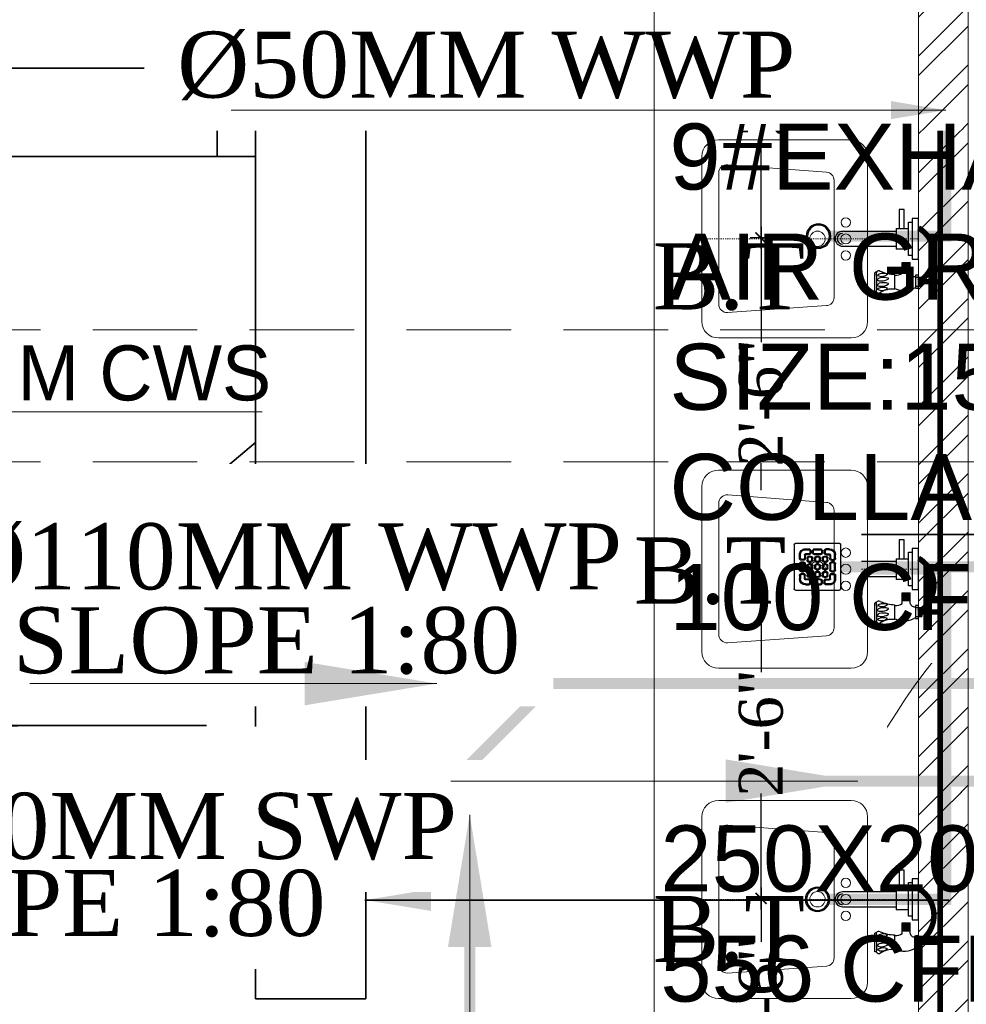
# Model space of a CAD drawing. Header units: inches. Extents: x 105152 to 158499, y 12149 to 30915.
# Tile 192 of 256: x 126820 to 126905, y 21386 to 21476. Entities that reach past the tile are written whole.
import ezdxf

# ---------------------------------------------------------------- set-up
doc = ezdxf.new("R2010")
doc.units = ezdxf.units.IN
doc.header["$MEASUREMENT"] = 0
doc.header["$PDMODE"] = 34
doc.linetypes.add('DASHED2', pattern=[0.375, 0.25, -0.125])
doc.linetypes.add('HIDDEN', pattern=[0.375, 0.25, -0.125])
for name, color, linetype in [('0-SA-DUCT', 250, 'Continuous'), ('PP--DIM', 7, 'Continuous'), ('PP-HVAC- GRILL', 1, 'Continuous'), ('PP-SPRINKLER', 1, 'Continuous')]:
    doc.layers.add(name, color=color, linetype=linetype)
for name, color, linetype, lineweight in [('AR - PLAN', 251, 'Continuous', 5), ('BEAM', 173, 'Continuous', 5), ('CENTER', 46, 'DASHED2', 9), ('COVERAGE ', 251, 'Continuous', 5), ('DIFFUSER', 3, 'Continuous', 30), ('DRAINAGE ', 7, 'Continuous', 9), ('EXHAUST AIR DUCT', 13, 'Continuous', 35), ('HVAC SERVICE', 1, 'Continuous', 35), ('HVAC TEXT PP', 104, 'Continuous', 20), ('PD_BRICK WALL_115', 134, 'Continuous', 30), ('PD_FIXTURE', 21, 'Continuous', 25), ('PD_HATCH', 45, 'Continuous', 9), ('PL. FICTURE', 4, 'Continuous', 25), ('PP- 50DIA Soil Waste Sewer pipe', 54, 'Continuous', 25), ('PP- 75DIA Soil Waste Sewer pipe', 90, 'Continuous', 9), ('PP-Domestic  Cold Water Supply', 5, 'Continuous', 25), ('PP-Soil Pipe', 1, 'Continuous', 25), ('PP-TEXT', 7, 'Continuous', 40), ('PP-WWP', 3, 'Continuous', 25), ('WATER SUPPLY ', 7, 'Continuous', 9)]:
    doc.layers.add(name, color=color, linetype=linetype, lineweight=lineweight)
doc.styles.add('Arial', font='GOTHIC.TTF')
doc.styles.add('MtX_Times_New_Roman', font='txt')
doc.styles.get("Standard").update_dxf_attribs({"font": 'arial.ttf', "height": 6})
doc.styles.add('TIMES NEW ROMAN', font='times.ttf')
doc.dimstyles.new('ISO-10', dxfattribs={"dimtxt": 6, "dimasz": 0.5, "dimexe": 1.25, "dimexo": 0.625, "dimtad": 1, "dimtoh": 1, "dimdec": 1, "dimlunit": 4, "dimtxsty": 'Standard', "dimblk": 'ARCHTICK', "dimcen": 2.5, "dimclrt": 3, "dimadec": 0, "dimazin": 0, "dimtfac": 1, "dimtdec": 1, "dimtmove": 1, "dimatfit": 3, "dimfxl": 1, "dimarcsym": 0})
doc.dimstyles.new('PP-DIM', dxfattribs={"dimtxt": 4, "dimasz": 1, "dimexe": 1, "dimexo": 1, "dimgap": 0.09, "dimtad": 0, "dimdec": 0, "dimzin": 0, "dimdsep": 46, "dimlunit": 4, "dimtxsty": 'TIMES NEW ROMAN', "dimblk": 'ARCHTICK', "dimcen": 0.09, "dimdle": 1, "dimclrd": 256, "dimclre": 256, "dimclrt": 256, "dimadec": 0, "dimazin": 0, "dimtfac": 1, "dimtdec": 4, "dimtofl": 0, "dimtmove": 1, "dimatfit": 3, "dimfxl": 1, "dimtolj": 1, "dimtzin": 0, "dimlwd": -1, "dimlwe": -1, "dimarcsym": 0})

# ---------------------------------------------------------------- blocks, each defined once
blk = doc.blocks.new('PP-CEILING PENDANT')
at = {"layer": 'COVERAGE ', "color": 8, "lineweight": 5}
blk.add_circle((0, 0), 1700, dxfattribs=at)
blk = doc.blocks.new('zw$E1C9')
at = {"layer": '0-SA-DUCT', "color": 1}
for p, q in [((0, 3.74), (6, 9.74)), ((0, 9.74), (6, 3.74)), ((0, 8.74), (6, 8.74)), ((0, 7.74), (6, 7.74)), ((0, 6.74), (6, 6.74)), ((6, 5.74), (0, 5.74)), ((6, 4.74), (0, 4.74))]:
    blk.add_line(p, q, dxfattribs=at)
at = {"layer": '0-SA-DUCT', "color": 1, "lineweight": 30}
blk.add_lwpolyline([(0, 9.74), (6, 9.74), (6, 3.74), (0, 3.74)], close=True, dxfattribs=at)
at = {"layer": 'DIFFUSER', "color": 3, "extrusion": (2.80089e-06, 4.46e-14, 1)}
for p, q in [((2.38, 12.59, 0), (2.38, 13.49, 0)), ((2.38, 13.49, 0), (3.62, 13.49, 0)), ((3.62, 12.59, 0), (3.62, 13.49, 0)), ((3, 10.1, 0), (1.51, 12.59, 0)), ((1.51, 12.59, 0), (2.38, 12.59, 0)), ((3, 10.1, 0), (4.49, 12.59, 0)), ((4.49, 12.59, 0), (3.62, 12.59, 0))]:
    blk.add_line(p, q, dxfattribs=at)
at = {"layer": 'DIFFUSER', "color": 8, "extrusion": (-4.46e-14, -2.80089e-06, 1)}
blk.add_line((1, 8.74, 0), (1, 8.74, 0), dxfattribs=at)
at = {"layer": 'DIFFUSER', "color": 3, "extrusion": (2.80089e-06, -4.46e-14, 1)}
for p, q in [((3, 3.39, 0), (1.51, 0.9, 0)), ((3, 3.39, 0), (4.49, 0.9, 0)), ((1.51, 0.9, 0), (2.38, 0.9, 0)), ((2.38, 0.9, 0), (2.38, 0, 0)), ((2.38, 0, 0), (3.62, 0, 0)), ((4.49, 0.9, 0), (3.62, 0.9, 0)), ((3.62, 0.9, 0), (3.62, 0, 0))]:
    blk.add_line(p, q, dxfattribs=at)
blk = doc.blocks.new('_ArchTick')
at = {"color": 0, "linetype": 'ByBlock', "const_width": 0.15}
blk.add_lwpolyline([(-0.5, -0.5), (0.5, 0.5)], dxfattribs=at)
blk = doc.blocks.new('*D763')
at = {"layer": 'Defpoints', "color": 0}
for p in [(327.36, 119.058), (327.36, 119.058), (327.36, 100.716)]:
    blk.add_point(p, dxfattribs=at)
at = {"layer": 'PP--DIM', "ltscale": 12}
for p, q in [((327.36, 120.058), (327.36, 115.109)), ((326.36, 119.058), (326.36, 119.058)), ((327.36, 99.716), (327.36, 104.665)), ((326.36, 100.716), (326.36, 100.716))]:
    blk.add_line(p, q, dxfattribs=at)
at = {"layer": 'PP--DIM'}
for p, rotation in [((327.36, 119.058), 90), ((327.36, 100.716), 270)]:
    blk.add_blockref('_ArchTick', p, dxfattribs=dict(at, rotation=rotation))
at = {"layer": 'PP--DIM', "insert": (327.36, 109.887), "char_height": 4, "attachment_point": 5, "rotation": 90, "style": 'TIMES NEW ROMAN'}
blk.add_mtext('\\A1;1\'-6"', dxfattribs=at)
blk = doc.blocks.new('*D764')
at = {"layer": 'Defpoints', "color": 0}
for p in [(327.36, 149.136), (328.359, 149.136), (327.36, 119.058)]:
    blk.add_point(p, dxfattribs=at)
at = {"layer": 'PP--DIM', "ltscale": 12}
for p, q in [((327.36, 150.136), (327.36, 139.602)), ((327.359, 149.136), (326.36, 149.136)), ((327.36, 118.058), (327.36, 128.592)), ((326.36, 119.058), (326.36, 119.058))]:
    blk.add_line(p, q, dxfattribs=at)
at = {"layer": 'PP--DIM'}
for p, rotation in [((327.36, 149.136), 90), ((327.36, 119.058), 270)]:
    blk.add_blockref('_ArchTick', p, dxfattribs=dict(at, rotation=rotation))
at = {"layer": 'PP--DIM', "insert": (327.36, 134.097), "char_height": 4, "attachment_point": 5, "rotation": 90, "style": 'TIMES NEW ROMAN'}
blk.add_mtext('\\A1;2\'-6"', dxfattribs=at)
blk = doc.blocks.new('*D765')
at = {"layer": 'Defpoints', "color": 0}
for p in [(327.36, 179.058), (328.933, 179.058), (328.359, 149.136)]:
    blk.add_point(p, dxfattribs=at)
at = {"layer": 'PP--DIM', "ltscale": 12}
for p, q in [((327.36, 180.058), (327.36, 169.602)), ((327.933, 179.058), (326.36, 179.058)), ((327.36, 148.136), (327.36, 158.592)), ((327.359, 149.136), (326.36, 149.136))]:
    blk.add_line(p, q, dxfattribs=at)
at = {"layer": 'PP--DIM'}
for p, rotation in [((327.36, 179.058), 90), ((327.36, 149.136), 270)]:
    blk.add_blockref('_ArchTick', p, dxfattribs=dict(at, rotation=rotation))
at = {"layer": 'PP--DIM', "insert": (327.36, 164.097), "char_height": 4, "attachment_point": 5, "rotation": 90, "style": 'TIMES NEW ROMAN'}
blk.add_mtext('\\A1;2\'-6"', dxfattribs=at)
blk = doc.blocks.new('*D766')
at = {"layer": 'Defpoints', "color": 0}
for p in [(327.36, 209.058), (327.36, 209.058), (328.933, 179.058)]:
    blk.add_point(p, dxfattribs=at)
at = {"layer": 'PP--DIM', "ltscale": 12}
for p, q in [((327.36, 210.058), (327.36, 199.563)), ((326.36, 209.058), (326.36, 209.058)), ((327.36, 178.058), (327.36, 188.554)), ((327.933, 179.058), (326.36, 179.058))]:
    blk.add_line(p, q, dxfattribs=at)
at = {"layer": 'PP--DIM'}
for p, rotation in [((327.36, 209.058), 90), ((327.36, 179.058), 270)]:
    blk.add_blockref('_ArchTick', p, dxfattribs=dict(at, rotation=rotation))
at = {"layer": 'PP--DIM', "insert": (327.36, 194.058), "char_height": 4, "attachment_point": 5, "rotation": 90, "style": 'TIMES NEW ROMAN'}
blk.add_mtext('\\A1;2\'-6"', dxfattribs=at)
blk = doc.blocks.new('PP-SINGLE TAP BASIN')
at = {"layer": 'CENTER', "linetype": 'DASHED2'}
blk.add_line((457.2, 0), (0, 0), dxfattribs=at)
at = {"layer": 'PL. FICTURE', "color": 4}
for p, q in [((0, 101), (0, 74.4)), ((5.9, 101), (0, 101)), ((5.9, 74.4), (5.9, 101)), ((48.4, 102.8), (48.4, 72.7)), ((89.4, 106.7), (89.4, 69.2)), ((-6.8, 78.4), (-6.8, 96.4)), ((5.8, 96.4), (-6.8, 96.4)), ((-6.8, 87.4), (0, 87.4)), ((-5.6, 96.4), (-5.6, 78.4)), ((-4.5, 96.4), (-4.5, 78.4)), ((-3.4, 96.4), (-3.4, 78.4)), ((-2.3, 96.4), (-2.3, 78.4)), ((-1.1, 96.4), (-1.1, 78.4)), ((0, 78.4), (-6.8, 78.4)), ((5.9, 78.4), (-6.8, 78.4)), ((0, 74.4), (5.9, 74.4)), ((17.1, 69.9), (17.1, 48.2)), ((33.2, 63.9), (17.1, 63.9)), ((33.2, 61.9), (17.1, 61.9)), ((33.2, 70), (33.2, 48.2)), ((33.2, 60), (17.1, 60)), ((33.2, 58), (17.1, 58)), ((33.2, 56), (17.1, 56)), ((33.2, 54.1), (17.1, 54.1)), ((33.2, 52.1), (17.1, 52.1)), ((33.2, 50.1), (17.1, 50.1)), ((33.2, 50.1), (17.1, 50.1)), ((33.2, 48.2), (17.1, 48.2))]:
    blk.add_line(p, q, dxfattribs=at)
at = {"layer": 'PL. FICTURE'}
for p, q in [((20.4, 21.2), (45.4, 21.2)), ((45.4, -21.2), (45.4, 21.2)), ((154.8, 15.2), (45.4, 15.2)), ((45.4, -15.2), (154.8, -15.2)), ((45.4, -21.2), (20.4, -21.2))]:
    blk.add_line(p, q, dxfattribs=at)
at = {"layer": 'PL. FICTURE', "linetype": 'Continuous'}
blk.add_lwpolyline([(0, 41.7), (0, -41.7), (13.1, -41.7), (13.1, 41.7)], close=True, dxfattribs=at)
at = {"layer": 'PL. FICTURE'}
for points in [[(13.1, 34.2), (20.4, 34.2), (20.4, -34.2), (13.1, -34.2)], [(39.4, -21.2), (29.4, -21.2), (29.4, -59.4), (39.4, -59.4)]]:
    blk.add_lwpolyline(points, close=True, dxfattribs=at)
at = {"layer": 'PL. FICTURE', "color": 4}
for centre, radius, start, end in [((29.4, 60.7), 45, 64.9956, 121.5797), ((53.5, 146.8), 44.3, 263.3195, 304.5359), ((74.6, 88.1), 17.1, 57.6622, 132.7666), ((71.4, 124.1), 24.9, 250.2963, 290.4807), ((80.6, 104.9), 5.77, 31.4335, 109.9133), ((78.9, 107.8), 7.06, 279.3347, 312.6985), ((439.5, 88.1), 354.5, 176.8113, 183.3087), ((91.4, 120.6), 14, 245.192, 261.5484), ((62.1, 91.8), 0.911, 112.3068, 247.6932), ((62.1, 81.1), 0.911, 112.3068, 247.6932), ((76.3, 68.5), 28.2, 90.6273, 120.998), ((71.2, 123.1), 33.5, 253.6094, 285.3435), ((76.3, 57.8), 28.2, 90.6273, 120.998), ((75.8, 75.8), 20.9, 66.6687, 89.4909), ((75.8, 65.1), 20.9, 66.6687, 89.4909), ((77.3, 97.5), 7.26, 292.6508, 339.7025), ((77.3, 86.8), 7.26, 292.6508, 339.7025), ((8.4, 67.9), 8.91, 13.5129, 106.5185), ((46.7, 49.8), 24.3, 86.0586, 123.9894), ((43.9, -19.2), 92, 68.3225, 87.2128), ((71.2, 112.4), 33.5, 253.6094, 285.3435), ((74.5, 59.5), 17.1, 57.6622, 132.7666), ((71.3, 95.5), 24.9, 250.2963, 290.4807), ((81.1, 70.7), 5.39, 233.9467, 326.4616), ((78.8, 79.2), 7.06, 279.3347, 312.6985), ((83.8, 77.9), 10.3, 279.9211, 302.8376)]:
    blk.add_arc(centre, radius, start, end, dxfattribs=at)
at = {"layer": 'PL. FICTURE'}
for radius in [15.2, 15.2, 11]:
    blk.add_arc((154.8, 0), radius, 270, 90, dxfattribs=at)
blk = doc.blocks.new('BT-PP')
for radius in [37.5, 33.8]:
    blk.add_circle((0, 0), radius)
blk = doc.blocks.new('PP-GRATING')
at = {"linetype": 'Continuous'}
for p, q in [((-53.1, -49.4), (-53.1, 49.4)), ((-49.7, 52.9), (49.7, 52.9)), ((52.6, 50), (52.6, -48.9)), ((-38.9, 27.3), (-41, 27.3)), ((-41, 27.3), (-41, 19.3)), ((-38.9, 27.3), (-38.9, 19.3)), ((-29.8, 19.3), (-29.8, 27.3)), ((-27.8, 27.3), (-29.8, 27.3)), ((-27.8, 19.3), (-27.8, 27.3)), ((-27.6, 40.7), (-27.6, 38.6)), ((-19.6, 40.7), (-27.6, 40.7)), ((-19.6, 38.6), (-27.6, 38.6)), ((-27.6, 29.6), (-27.6, 27.5)), ((-27.6, 29.6), (-19.6, 29.6)), ((-27.6, 27.5), (-19.6, 27.5)), ((-19.6, 38.6), (-19.6, 40.7)), ((-19.6, 27.5), (-19.6, 29.6)), ((-19.6, 23.6), (-15.1, 23.6)), ((-19.6, 21.6), (-19.6, 23.6)), ((-17.3, 31.8), (-17.3, 36.4)), ((-15.3, 36.4), (-17.3, 36.4)), ((-17.3, 31.8), (-15.3, 31.8)), ((-15.3, 31.8), (-15.3, 36.4)), ((-15.1, 23.6), (-15.1, 21.6)), ((-11.4, 36.4), (-11.4, 31.8)), ((-9.4, 36.4), (-11.4, 36.4)), ((-11.4, 31.8), (-9.4, 31.8)), ((-9.4, 36.4), (-9.4, 31.8)), ((-7.1, 38.6), (-7.1, 40.7)), ((-7.1, 40.7), (6.5, 40.7)), ((-7.1, 38.6), (6.5, 38.6)), ((-7.1, 29.6), (6.5, 29.6)), ((-7.1, 29.6), (-7.1, 27.5)), ((-7.1, 27.5), (6.5, 27.5)), ((-2.6, 23.6), (2, 23.6)), ((-2.6, 21.6), (-2.6, 23.6)), ((2, 23.6), (2, 21.6)), ((6.5, 40.7), (6.5, 38.6)), ((6.5, 29.6), (6.5, 27.5)), ((8.8, 31.8), (8.8, 36.4)), ((10.9, 36.4), (8.8, 36.4)), ((8.8, 31.8), (10.9, 31.8)), ((10.9, 31.8), (10.9, 36.4)), ((14.5, 23.6), (19, 23.6)), ((14.5, 21.6), (14.5, 23.6)), ((14.7, 31.8), (14.7, 36.4)), ((14.7, 36.4), (16.8, 36.4)), ((16.8, 31.8), (14.7, 31.8)), ((16.8, 31.8), (16.8, 36.4)), ((19, 40.7), (27, 40.7)), ((19, 38.6), (19, 40.7)), ((19, 38.6), (27, 38.6)), ((27, 29.6), (19, 29.6)), ((19, 27.5), (19, 29.6)), ((27, 27.5), (19, 27.5)), ((19, 23.6), (19, 21.6)), ((27, 40.7), (27, 38.6)), ((27, 29.6), (27, 27.5)), ((27.2, 19.3), (27.2, 27.3)), ((27.2, 27.3), (29.3, 27.3)), ((29.3, 19.3), (29.3, 27.3)), ((38.4, 27.3), (38.4, 19.3)), ((38.4, 27.3), (40.4, 27.3)), ((40.4, 27.3), (40.4, 19.3)), ((-38.9, 19.3), (-41, 19.3)), ((-41, 6.8), (-41, -6.8)), ((-38.9, 6.8), (-41, 6.8)), ((-38.9, 6.8), (-38.9, -6.8)), ((-36.7, 17), (-32.1, 17)), ((-36.7, 17), (-36.7, 15)), ((-36.7, 15), (-32.1, 15)), ((-32.1, 11.1), (-36.7, 11.1)), ((-36.7, 11.1), (-36.7, 9.1)), ((-32.1, 9.1), (-36.7, 9.1)), ((-32.1, 9.1), (-32.1, 11.1)), ((-29.8, 19.3), (-27.8, 19.3)), ((-29.8, -6.8), (-29.8, 6.8)), ((-29.8, 6.8), (-27.8, 6.8)), ((-27.8, -6.8), (-27.8, 6.8)), ((-23.9, 14.8), (-23.9, 19.3)), ((-21.9, 19.3), (-23.9, 19.3)), ((-21.9, 14.8), (-23.9, 14.8)), ((-23.9, -2.3), (-23.9, 2.3)), ((-21.9, 2.3), (-23.9, 2.3)), ((-21.9, 14.8), (-21.9, 19.3)), ((-21.9, -2.3), (-21.9, 2.3)), ((-19.6, 21.6), (-15.1, 21.6)), ((-15.1, 12.5), (-19.6, 12.5)), ((-19.6, 12.5), (-19.6, 10.5)), ((-15.1, 10.5), (-19.6, 10.5)), ((-19.6, 6.6), (-15.1, 6.6)), ((-19.6, 4.5), (-19.6, 6.6)), ((-19.6, 4.5), (-15.1, 4.5)), ((-15.1, 12.5), (-15.1, 10.5)), ((-15.1, 6.6), (-15.1, 4.5)), ((-12.8, 19.3), (-12.8, 14.8)), ((-10.7, 19.3), (-12.8, 19.3)), ((-12.8, 14.8), (-10.7, 14.8)), ((-12.8, 2.3), (-12.8, -2.3)), ((-10.7, 2.3), (-12.8, 2.3)), ((-10.7, 19.3), (-10.7, 14.8)), ((-10.7, 2.3), (-10.7, -2.3)), ((-6.9, 14.8), (-6.9, 19.3)), ((-4.8, 19.3), (-6.9, 19.3)), ((-4.8, 14.8), (-6.9, 14.8)), ((-6.9, -2.3), (-6.9, 2.3)), ((-4.8, 2.3), (-6.9, 2.3)), ((-4.8, 14.8), (-4.8, 19.3)), ((-4.8, -2.3), (-4.8, 2.3)), ((-2.6, 21.6), (2, 21.6)), ((2, 12.5), (-2.6, 12.5)), ((-2.6, 12.5), (-2.6, 10.5)), ((2, 10.5), (-2.6, 10.5)), ((-2.6, 6.6), (2, 6.6)), ((-2.6, 4.5), (-2.6, 6.6)), ((-2.6, 4.5), (2, 4.5)), ((2, 12.5), (2, 10.5)), ((2, 6.6), (2, 4.5)), ((4.3, 19.3), (4.3, 14.8)), ((6.3, 19.3), (4.3, 19.3)), ((4.3, 14.8), (6.3, 14.8)), ((4.3, 2.3), (4.3, -2.3)), ((6.3, 2.3), (4.3, 2.3)), ((6.3, 19.3), (6.3, 14.8)), ((6.3, 2.3), (6.3, -2.3)), ((10.2, 14.8), (10.2, 19.3)), ((12.2, 19.3), (10.2, 19.3)), ((12.2, 14.8), (10.2, 14.8)), ((10.2, -2.3), (10.2, 2.3)), ((12.2, 2.3), (10.2, 2.3)), ((12.2, 14.8), (12.2, 19.3)), ((12.2, -2.3), (12.2, 2.3)), ((14.5, 21.6), (19, 21.6)), ((19, 12.5), (14.5, 12.5)), ((14.5, 12.5), (14.5, 10.5)), ((19, 10.5), (14.5, 10.5)), ((14.5, 6.6), (19, 6.6)), ((14.5, 4.5), (14.5, 6.6)), ((14.5, 4.5), (19, 4.5)), ((19, 12.5), (19, 10.5)), ((19, 6.6), (19, 4.5)), ((21.3, 19.3), (21.3, 14.8)), ((23.4, 19.3), (21.3, 19.3)), ((21.3, 14.8), (23.4, 14.8)), ((21.3, 2.3), (21.3, -2.3)), ((23.4, 2.3), (21.3, 2.3)), ((23.4, 19.3), (23.4, 14.8)), ((23.4, 2.3), (23.4, -2.3)), ((29.3, 19.3), (27.2, 19.3)), ((27.2, -6.8), (27.2, 6.8)), ((29.3, 6.8), (27.2, 6.8)), ((29.3, -6.8), (29.3, 6.8)), ((36.1, 17), (31.5, 17)), ((36.1, 15), (31.5, 15)), ((31.5, 11.1), (36.1, 11.1)), ((31.5, 9.1), (31.5, 11.1)), ((31.5, 9.1), (36.1, 9.1)), ((36.1, 17), (36.1, 15)), ((36.1, 11.1), (36.1, 9.1)), ((38.4, 19.3), (40.4, 19.3)), ((38.4, 6.8), (38.4, -6.8)), ((38.4, 6.8), (40.4, 6.8)), ((40.4, 6.8), (40.4, -6.8)), ((-41, -6.8), (-38.9, -6.8)), ((-41, -27.3), (-41, -19.3)), ((-38.9, -19.3), (-41, -19.3)), ((-38.9, -27.3), (-38.9, -19.3)), ((-36.7, -9.1), (-32.1, -9.1)), ((-36.7, -9.1), (-36.7, -11.1)), ((-36.7, -11.1), (-32.1, -11.1)), ((-36.7, -17), (-36.7, -15)), ((-36.7, -15), (-32.1, -15)), ((-36.7, -17), (-32.1, -17)), ((-32.1, -9.1), (-32.1, -11.1)), ((-29.8, -6.8), (-27.8, -6.8)), ((-29.8, -19.3), (-27.8, -19.3)), ((-29.8, -19.3), (-29.8, -27.3)), ((-27.8, -19.3), (-27.8, -27.3)), ((-21.9, -2.3), (-23.9, -2.3)), ((-23.9, -19.3), (-23.9, -14.8)), ((-21.9, -14.8), (-23.9, -14.8)), ((-21.9, -19.3), (-23.9, -19.3)), ((-21.9, -19.3), (-21.9, -14.8)), ((-15.1, -4.5), (-19.6, -4.5)), ((-19.6, -4.5), (-19.6, -6.6)), ((-15.1, -6.6), (-19.6, -6.6)), ((-19.6, -10.5), (-15.1, -10.5)), ((-19.6, -12.5), (-19.6, -10.5)), ((-19.6, -12.5), (-15.1, -12.5)), ((-15.1, -21.6), (-19.6, -21.6)), ((-19.6, -21.6), (-19.6, -23.6)), ((-15.1, -4.5), (-15.1, -6.6)), ((-15.1, -10.5), (-15.1, -12.5)), ((-15.1, -21.6), (-15.1, -23.6)), ((-12.8, -2.3), (-10.7, -2.3)), ((-12.8, -14.8), (-12.8, -19.3)), ((-10.7, -14.8), (-12.8, -14.8)), ((-12.8, -19.3), (-10.7, -19.3)), ((-10.7, -14.8), (-10.7, -19.3)), ((-4.8, -2.3), (-6.9, -2.3)), ((-6.9, -19.3), (-6.9, -14.8)), ((-4.8, -14.8), (-6.9, -14.8)), ((-4.8, -19.3), (-6.9, -19.3)), ((-4.8, -19.3), (-4.8, -14.8)), ((2, -4.5), (-2.6, -4.5)), ((-2.6, -4.5), (-2.6, -6.6)), ((2, -6.6), (-2.6, -6.6)), ((-2.6, -10.5), (2, -10.5)), ((-2.6, -12.5), (-2.6, -10.5)), ((-2.6, -12.5), (2, -12.5)), ((2, -21.6), (-2.6, -21.6)), ((-2.6, -21.6), (-2.6, -23.6)), ((2, -4.5), (2, -6.6)), ((2, -10.5), (2, -12.5)), ((2, -21.6), (2, -23.6)), ((4.3, -2.3), (6.3, -2.3)), ((4.3, -14.8), (4.3, -19.3)), ((6.3, -14.8), (4.3, -14.8)), ((4.3, -19.3), (6.3, -19.3)), ((6.3, -14.8), (6.3, -19.3)), ((12.2, -2.3), (10.2, -2.3)), ((10.2, -19.3), (10.2, -14.8)), ((12.2, -14.8), (10.2, -14.8)), ((12.2, -19.3), (10.2, -19.3)), ((12.2, -19.3), (12.2, -14.8)), ((19, -4.5), (14.5, -4.5)), ((14.5, -4.5), (14.5, -6.6)), ((19, -6.6), (14.5, -6.6)), ((14.5, -10.5), (19, -10.5)), ((14.5, -12.5), (14.5, -10.5)), ((14.5, -12.5), (19, -12.5)), ((19, -21.6), (14.5, -21.6)), ((14.5, -21.6), (14.5, -23.6)), ((19, -4.5), (19, -6.6)), ((19, -10.5), (19, -12.5)), ((19, -21.6), (19, -23.6)), ((21.3, -2.3), (23.4, -2.3)), ((21.3, -14.8), (21.3, -19.3)), ((23.4, -14.8), (21.3, -14.8)), ((21.3, -19.3), (23.4, -19.3)), ((23.4, -14.8), (23.4, -19.3)), ((29.3, -6.8), (27.2, -6.8)), ((27.2, -19.3), (27.2, -27.3)), ((29.3, -19.3), (27.2, -19.3)), ((29.3, -19.3), (29.3, -27.3)), ((36.1, -9.1), (31.5, -9.1)), ((31.5, -9.1), (31.5, -11.1)), ((36.1, -11.1), (31.5, -11.1)), ((36.1, -15), (31.5, -15)), ((36.1, -17), (31.5, -17)), ((36.1, -9.1), (36.1, -11.1)), ((36.1, -17), (36.1, -15)), ((40.4, -6.8), (38.4, -6.8)), ((38.4, -19.3), (40.4, -19.3)), ((38.4, -27.3), (38.4, -19.3)), ((40.4, -27.3), (40.4, -19.3)), ((-38.9, -27.3), (-41, -27.3)), ((-27.8, -27.3), (-29.8, -27.3)), ((-27.6, -27.5), (-19.6, -27.5)), ((-27.6, -29.6), (-27.6, -27.5)), ((-27.6, -29.6), (-19.6, -29.6)), ((-27.6, -40.7), (-27.6, -38.6)), ((-19.6, -38.6), (-27.6, -38.6)), ((-19.6, -40.7), (-27.6, -40.7)), ((-15.1, -23.6), (-19.6, -23.6)), ((-19.6, -27.5), (-19.6, -29.6)), ((-19.6, -38.6), (-19.6, -40.7)), ((-17.3, -31.8), (-17.3, -36.4)), ((-17.3, -31.8), (-15.3, -31.8)), ((-15.3, -36.4), (-17.3, -36.4)), ((-15.3, -31.8), (-15.3, -36.4)), ((-11.4, -36.4), (-11.4, -31.8)), ((-11.4, -31.8), (-9.4, -31.8)), ((-9.4, -36.4), (-11.4, -36.4)), ((-9.4, -36.4), (-9.4, -31.8)), ((-7.1, -27.5), (6.5, -27.5)), ((-7.1, -29.6), (-7.1, -27.5)), ((-7.1, -29.6), (6.5, -29.6)), ((6.5, -38.6), (-7.1, -38.6)), ((-7.1, -38.6), (-7.1, -40.7)), ((6.5, -40.7), (-7.1, -40.7)), ((2, -23.6), (-2.6, -23.6)), ((6.5, -29.6), (6.5, -27.5)), ((6.5, -38.7), (6.5, -40.7)), ((8.8, -31.8), (8.8, -36.4)), ((8.8, -31.8), (10.9, -31.8)), ((8.8, -36.4), (10.9, -36.4)), ((10.9, -31.8), (10.9, -36.4)), ((19, -23.6), (14.5, -23.6)), ((14.7, -31.8), (14.7, -36.4)), ((16.8, -31.8), (14.7, -31.8)), ((14.7, -36.4), (16.8, -36.4)), ((16.8, -31.8), (16.8, -36.4)), ((27, -27.5), (19, -27.5)), ((19, -27.5), (19, -29.6)), ((27, -29.6), (19, -29.6)), ((19, -38.6), (19, -40.7)), ((19, -38.6), (27, -38.6)), ((19, -40.7), (27, -40.7)), ((27, -29.6), (27, -27.5)), ((27, -40.7), (27, -38.6)), ((27.2, -27.3), (29.3, -27.3)), ((38.4, -27.3), (40.4, -27.3)), ((49.2, -52.3), (-50.3, -52.3))]:
    blk.add_line(p, q, dxfattribs=at)
for centre, radius, start, end in [((-49.7, 49.4), 3.41, 90, 180), ((49.7, 50), 2.84, 360, 90), ((-27.6, 27.3), 13.4, 90, 180), ((-27.6, 27.3), 11.4, 90, 180), ((-27.6, 27.3), 2.27, 90, 180), ((-27.6, 27.3), 0.227, 90, 180), ((-19.6, 19.3), 4.32, 90, 180), ((-19.6, 36.4), 4.32, 360, 90), ((-19.6, 36.4), 2.27, 360, 90), ((-19.6, 31.8), 4.32, 270, 360), ((-19.6, 31.8), 2.27, 270, 360), ((-15.1, 19.3), 4.32, 360, 90), ((-7.1, 36.4), 4.32, 90, 180), ((-7.1, 31.8), 4.32, 180, 270), ((-7.1, 36.4), 2.27, 90, 180), ((-7.1, 31.8), 2.27, 180, 270), ((-2.6, 19.3), 4.32, 90, 180), ((2, 19.3), 4.32, 360, 90), ((6.5, 36.4), 4.32, 360, 90), ((6.5, 36.4), 2.27, 360, 90), ((6.5, 31.8), 4.32, 270, 360), ((6.5, 31.8), 2.27, 270, 360), ((14.5, 19.3), 4.32, 90, 180), ((19, 36.4), 4.32, 90, 180), ((19, 31.8), 4.32, 180, 270), ((19, 36.4), 2.27, 90, 180), ((19, 31.8), 2.27, 180, 270), ((19, 19.3), 4.32, 360, 90), ((27, 27.3), 13.4, 0, 90), ((27, 27.3), 11.4, 0, 90), ((27, 27.3), 2.27, 0, 90), ((27, 27.3), 0.227, 0, 90), ((-36.7, 19.3), 4.32, 180, 270), ((-36.7, 6.8), 4.32, 90, 180), ((-36.7, 19.3), 2.27, 180, 270), ((-36.7, 6.8), 2.27, 90, 180), ((-32.1, 19.3), 4.32, 270, 360), ((-32.1, 19.3), 2.27, 270, 360), ((-32.1, 6.8), 4.32, 360, 90), ((-32.1, 6.8), 2.27, 360, 90), ((-19.6, 14.8), 4.32, 180, 270), ((-19.6, 2.3), 4.32, 90, 180), ((-19.6, 19.3), 2.27, 90, 180), ((-19.6, 19.3), 2.27, 90, 180), ((-19.6, 14.8), 2.27, 180, 270), ((-19.6, 2.3), 2.27, 90, 180), ((-19.6, 2.3), 2.27, 90, 180), ((-15.1, 19.3), 2.27, 360, 90), ((-15.1, 14.8), 2.27, 270, 360), ((-15.1, 14.8), 4.32, 270, 0), ((-15.1, 2.3), 4.32, 360, 90), ((-15.1, 2.3), 2.27, 360, 90), ((-2.6, 14.8), 4.32, 180, 270), ((-2.6, 2.3), 4.32, 90, 180), ((-2.6, 19.3), 2.27, 90, 180), ((-2.6, 19.3), 2.27, 90, 180), ((-2.6, 14.8), 2.27, 180, 270), ((-2.6, 2.3), 2.27, 90, 180), ((-2.6, 2.3), 2.27, 90, 180), ((2, 19.3), 2.27, 360, 90), ((2, 14.8), 2.27, 270, 0), ((2, 14.8), 4.32, 270, 0), ((2, 2.3), 4.32, 360, 90), ((2, 2.3), 2.27, 360, 90), ((14.5, 14.8), 4.32, 180, 270), ((14.5, 2.3), 4.32, 90, 180), ((14.5, 19.3), 2.27, 90, 180), ((14.5, 14.8), 2.27, 180, 270), ((14.5, 2.3), 2.27, 90, 180), ((14.5, 2.3), 2.27, 90, 180), ((19, 19.3), 2.27, 360, 90), ((19, 14.8), 2.27, 270, 0), ((19, 14.8), 4.32, 270, 0), ((19, 2.3), 4.32, 360, 90), ((19, 2.3), 2.27, 360, 90), ((31.5, 19.3), 4.32, 180, 270), ((31.5, 6.8), 4.32, 90, 180), ((31.5, 19.3), 2.27, 180, 270), ((31.5, 6.8), 2.27, 90, 180), ((36.1, 19.3), 2.27, 270, 0), ((36.1, 19.3), 4.32, 270, 0), ((36.1, 6.8), 4.32, 360, 90), ((36.1, 6.8), 2.27, 360, 90), ((-36.7, -6.8), 4.32, 180, 270), ((-36.7, -19.3), 4.32, 90, 180), ((-36.7, -6.8), 2.27, 180, 270), ((-36.7, -19.3), 2.27, 90, 180), ((-32.1, -6.8), 4.32, 270, 360), ((-32.1, -6.8), 2.27, 270, 360), ((-32.1, -19.3), 4.32, 360, 90), ((-32.1, -19.3), 2.27, 360, 90), ((-19.6, -2.3), 4.32, 180, 270), ((-19.6, -14.8), 4.32, 90, 180), ((-19.6, -19.3), 4.32, 180, 270), ((-19.6, -2.3), 2.27, 180, 270), ((-19.6, -14.8), 2.27, 90, 180), ((-19.6, -14.8), 2.27, 90, 180), ((-19.6, -19.3), 2.27, 180, 270), ((-15.1, -2.3), 2.27, 270, 360), ((-15.1, -2.3), 4.32, 270, 0), ((-15.1, -14.8), 4.32, 360, 90), ((-15.1, -14.8), 2.27, 360, 90), ((-15.1, -19.3), 2.27, 270, 360), ((-15.1, -19.3), 4.32, 270, 0), ((-2.6, -2.3), 4.32, 180, 270), ((-2.6, -14.8), 4.32, 90, 180), ((-2.6, -19.3), 4.32, 180, 270), ((-2.6, -2.3), 2.27, 180, 270), ((-2.6, -14.8), 2.27, 90, 180), ((-2.6, -14.8), 2.27, 90, 180), ((-2.6, -19.3), 2.27, 180, 270), ((2, -2.3), 2.27, 270, 0), ((2, -2.3), 4.32, 270, 0), ((2, -14.8), 4.32, 360, 90), ((2, -14.8), 2.27, 360, 90), ((2, -19.3), 2.27, 270, 0), ((2, -19.3), 4.32, 270, 0), ((14.5, -2.3), 4.32, 180, 270), ((14.5, -14.8), 4.32, 90, 180), ((14.5, -19.3), 4.32, 180, 270), ((14.5, -2.3), 2.27, 180, 270), ((14.5, -14.8), 2.27, 90, 180), ((14.5, -14.8), 2.27, 90, 180), ((14.5, -19.3), 2.27, 180, 270), ((19, -2.3), 2.27, 270, 0), ((19, -2.3), 4.32, 270, 0), ((19, -14.8), 4.32, 360, 90), ((19, -14.8), 2.27, 360, 90), ((19, -19.3), 2.27, 270, 0), ((19, -19.3), 4.32, 270, 0), ((31.5, -6.8), 4.32, 180, 270), ((31.5, -19.3), 4.32, 90, 180), ((31.5, -6.8), 2.27, 180, 270), ((31.5, -19.3), 2.27, 90, 180), ((36.1, -6.8), 2.27, 270, 0), ((36.1, -6.8), 4.32, 270, 0), ((36.1, -19.3), 4.32, 360, 90), ((36.1, -19.3), 2.27, 360, 90), ((-27.6, -27.3), 13.4, 180, 270), ((-27.6, -27.3), 11.4, 180, 270), ((-27.6, -27.3), 2.27, 180, 270), ((-27.6, -27.3), 0.227, 180, 270), ((-19.6, -31.8), 4.32, 360, 90), ((-19.6, -31.8), 2.27, 360, 90), ((-19.6, -36.4), 4.32, 270, 0), ((-19.6, -36.4), 2.27, 270, 0), ((-7.1, -31.8), 4.32, 90, 180), ((-7.1, -36.4), 4.32, 180, 270), ((-7.1, -31.8), 2.27, 90, 180), ((-7.1, -36.4), 2.27, 180, 270), ((6.5, -31.8), 4.32, 360, 90), ((6.5, -31.8), 2.27, 360, 90), ((6.6, -36.4), 2.27, 269.679, 359.679), ((6.6, -36.4), 4.32, 269.679, 359.679), ((19, -31.8), 4.32, 90, 180), ((19, -36.4), 4.32, 180, 270), ((19, -31.8), 2.27, 90, 180), ((19, -36.4), 2.27, 180, 270), ((27, -27.3), 2.27, 270, 360), ((27, -27.3), 0.227, 270, 360), ((27, -27.3), 13.4, 270, 360), ((27, -27.3), 11.4, 270, 360), ((-50.7, -49.8), 2.49, 171.2591, 278.7567), ((49.2, -48.9), 3.41, 270, 360)]:
    blk.add_arc(centre, radius, start, end, dxfattribs=at)
blk = doc.blocks.new('LV')
at = {"color": 251, "lineweight": 5}
for p, q in [((-254, 510.1), (254, 510.1)), ((-304.8, 50.8), (-304.8, 459.3)), ((-201, 458), (203.1, 458)), ((304.8, 459.3), (304.8, 50.8)), ((-205.3, 127), (-226.3, 430.8)), ((228.4, 430.6), (205.5, 126.8)), ((180.2, 103.5), (-180, 103.5)), ((254, 0), (-254, 0))]:
    blk.add_line(p, q, dxfattribs=at)
for centre, radius in [((0.4, 154.3), 23.6), ((-50.8, 67.2), 14.4), ((0, 67.2), 15.3), ((50.8, 67.2), 14.4)]:
    blk.add_circle(centre, radius, dxfattribs=at)
for centre, radius, start, end in [((-254, 459.3), 50.8, 90, 180), ((254, 459.3), 50.8, 0, 90), ((-201, 432.6), 25.4, 90, 184.2016), ((203.1, 432.6), 25.4, 355.4179, 90), ((-180, 128.9), 25.4, 184.2016, 270), ((180.2, 128.9), 25.4, 270, 355.4179), ((-254, 50.8), 50.8, 180, 270), ((254, 50.8), 50.8, 270, 0)]:
    blk.add_arc(centre, radius, start, end, dxfattribs=at)
blk = doc.blocks.new('FIRST FLOOR PLAN 0')
at = {"layer": 'PD_HATCH', "lineweight": 5}
h = blk.add_hatch(dxfattribs=at)
h.set_pattern_fill('ANSI32', color=251, scale=10)
h.set_pattern_definition([(45, (-550.7706, -242.3818), (-2.65165, 2.65165), []), (45, (-549.0028, -242.3818), (-2.65165, 2.65165), [])])
h.paths.add_polyline_path([(-540, -240.3), (-583.25, -240.3), (-583.25, -244.8), (-540, -244.8)])
h.paths.add_polyline_path([(-625.25, -240.3), (-668.5, -240.3), (-668.5, -244.8), (-625.25, -244.8)], flags=17)
h.paths.add_polyline_path([(-540, -323.5), (-540, -328), (-378, -328), (-378, -323.5), (-531, -323.5), (-531, -234), (-471, -234), (-471, -258), (-466.5, -258), (-466.5, -234), (-387, -234), (-387, -262), (-382.5, -262), (-382.5, -103), (-378, -103), (-378, -98.5), (-387, -98.5), (-387, -225), (-531, -225), (-531, -9), (-540, -9)])
h.paths.add_polyline_path([(-595.5, -332.937), (-591, -332.937), (-591, -328), (-582, -328), (-582, -323.5), (-668.5, -323.5), (-668.5, -168), (-745.5, -168), (-745.5, -172.5), (-673, -172.5), (-673, -323.5), (-729, -323.5), (-729, -328), (-595.5, -328)])
at = {"layer": 'PD_BRICK WALL_115', "color": 251, "lineweight": 5}
blk.add_lwpolyline([(-378, -323.5), (-531, -323.5), (-531, -234), (-471, -234), (-471, -258), (-466.5, -258), (-466.5, -234), (-387, -234), (-387, -262), (-382.5, -262), (-382.5, -103), (-378, -103), (-378, -98.5), (-387, -98.5), (-387, -225), (-531, -225), (-531, -9), (-540, -9), (-540, -323.5), (-540, -323.5)], dxfattribs=at)
at = {"layer": 'PD_FIXTURE', "color": 251, "lineweight": 5, "ltscale": 12}
blk.add_line((-411, -225), (-411, -98.5), dxfattribs=at)
at = {"layer": 'PD_FIXTURE', "color": 251, "ltscale": 12, "xscale": 0.0295236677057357, "yscale": 0.0295236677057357, "zscale": 0.0295236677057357, "rotation": 90}
for p in [(-391.619, -146.75), (-391.619, -176.75), (-391.619, -206.75)]:
    blk.add_blockref('LV', p, dxfattribs=at)
blk = doc.blocks.new('columns2')
at = {"layer": 'PD_HATCH', "color": 173, "linetype": 'HIDDEN', "lineweight": 5, "ltscale": 38}
for p, q in [((568.5, -95), (738, -95)), ((568.5, -107), (738, -107))]:
    blk.add_line(p, q, dxfattribs=at)
blk = doc.blocks.new('HVAC SERVICE')
at = {"layer": 'EXHAUST AIR DUCT'}
for p, q in [((665.317, -131.255, 0), (668.795, -128.32, 0)), ((599.741, -131.255, 0), (665.317, -131.255, 0)), ((665.317, -139.255, 0), (665.317, -131.255, 0)), ((599.741, -139.255, 0), (668.795, -139.255, 0)), ((665.317, -168.174, 0), (668.795, -165.239, 0)), ((599.741, -168.174, 0), (665.317, -168.174, 0)), ((665.317, -176.174, 0), (665.317, -168.174, 0)), ((599.741, -176.174, 0), (668.795, -176.174, 0)), ((664.324, -190.946, 0), (668.795, -186.738, 0)), ((664.324, -196.946, 0), (664.324, -190.946, 0)), ((668.795, -190.946, 0), (668.795, -196.946, 0)), ((665.317, -203.939, 0), (668.795, -201.004, 0)), ((599.741, -203.939, 0), (665.317, -203.939, 0)), ((665.317, -211.939, 0), (665.317, -203.939, 0)), ((668.795, -203.939, 0), (668.795, -211.939, 0)), ((599.741, -211.939, 0), (668.795, -211.939, 0)), ((668.795, -215.77, 0), (678.795, -215.77, 0))]:
    blk.add_line(p, q, dxfattribs=at)
at = {"layer": 'PP-HVAC- GRILL', "lineweight": 30, "ltscale": 1000, "xscale": 0.6666666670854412, "yscale": 0.6666666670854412, "zscale": 0.6666666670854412, "rotation": 90}
blk.add_blockref('zw$E1C9', (674.847, -173.591, 0), dxfattribs=at)
at = {"layer": 'HVAC TEXT PP', "insert": (706.376, -136.267), "char_height": 6, "attachment_point": 1, "bg_fill": 2}
blk.add_mtext_dynamic_manual_height_columns('\\pxql;9#EXHAUST \\PAIR GRILL\\PSIZE:150X150MM\\PCOLLAR SIZE:200X100MM TYPICAL\\P100 CFM EACH', width=159.16498, gutter_width=50, heights=[-47.14], dxfattribs=at)
at = {"layer": 'HVAC TEXT PP', "insert": (587.826, -180.956, 0), "char_height": 6, "attachment_point": 1, "bg_fill": 2}
blk.add_mtext_dynamic_manual_height_columns('\\pxql;150X150MM\\P200 CFM EACH', width=135.31116, gutter_width=50, heights=[-16], dxfattribs=at)
at = {"layer": 'HVAC TEXT PP'}
blk.add_leader([(672.351, -173.591, 0), (749.743, -173.591, 0)], dimstyle='ISO-10', override={"dimasz": 6, "dimtad": 0}, dxfattribs=at)
at = {"layer": 'EXHAUST AIR DUCT'}
for p, q in [((668.795, -125.606, 0), (668.795, -215.77, 0)), ((678.795, -125.606, 0), (678.795, -215.77, 0)), ((545.478, -190.946, 0), (664.324, -190.946, 0)), ((545.478, -196.946, 0), (668.795, -196.946, 0))]:
    blk.add_line(p, q, dxfattribs=at)
at = {"layer": 'HVAC TEXT PP', "insert": (705.551, -200.024), "char_height": 6, "attachment_point": 1, "bg_fill": 2}
blk.add_mtext_dynamic_manual_height_columns('\\pxql;250X200MM\\P556 CFM', width=135.31116, gutter_width=50, heights=[-16], dxfattribs=at)
at = {"layer": 'HVAC TEXT PP'}
blk.add_leader([(678.73, -206.807, 0), (731.785, -206.807, 0)], dimstyle='ISO-10', override={"dimasz": 6, "dimtad": 0}, dxfattribs=at)
blk = doc.blocks.new('WATER SUPPLY')
at = {"layer": 'PP-Domestic  Cold Water Supply'}
blk.add_lwpolyline([(277.821, 91.716, 0.5, 0.5, 0), (277.821, 95.284, 0.5, 0.5, 0), (343.632, 95.284, 0.5, 0.5, 0), (343.632, 225.112, 0.5, 0.5, 0)], format="xyseb", dxfattribs=at)
at = {"layer": 'PP-Domestic  Cold Water Supply', "const_width": 0.5}
for points in [[(341.665, 175.07, 0.572046), (341.664, 179.965)], [(341.665, 145.07, 0.572046), (341.664, 149.965)], [(341.665, 115.07, 0.572046), (341.664, 119.965)]]:
    blk.add_lwpolyline(points, format="xyb", dxfattribs=at)
for points in [[(341.666, 175.084), (343.632, 175.084)], [(341.666, 145.084), (343.632, 145.084)], [(341.666, 115.084), (343.632, 115.084)]]:
    blk.add_lwpolyline(points, dxfattribs=at)
at = {"layer": 'PL. FICTURE', "xscale": 0.0445516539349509, "yscale": 0.0445516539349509, "zscale": 0.0445516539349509, "rotation": 179.9999999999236}
for p in [(341.664, 178.977), (341.664, 148.977), (341.664, 118.977)]:
    blk.add_blockref('PP-SINGLE TAP BASIN', p, dxfattribs=at)
at = {"layer": 'PP-TEXT', "style": 'MtX_Times_New_Roman'}
blk.add_text('∅25MM CWS ', height=5, dxfattribs=at).set_placement((241.656, 164.296))
at = {"layer": 'PP--DIM', "ltscale": 12}
for base, p1, p2, picture, middle in [((327.36, 209.058), (328.933, 179.058), (327.36, 209.058), '*D766', (327.36, 194.058)), ((327.36, 179.058), (328.359, 149.136), (328.933, 179.058), '*D765', (327.36, 164.097)), ((327.36, 149.136), (327.36, 119.058), (328.359, 149.136), '*D764', (327.36, 134.097)), ((327.36, 119.058), (327.36, 100.716), (327.36, 119.058), '*D763', (327.36, 109.887))]:
    dim = blk.add_linear_dim(base=base, p1=p1, p2=p2, angle=90, dimstyle='PP-DIM', override={"dimblk": 'ArchTick'}, dxfattribs=at)
    dim.commit()
    dim.dimension.update_dxf_attribs({"geometry": picture, "text_midpoint": middle})
at = {"layer": 'PP-TEXT', "lineweight": 70, "ltscale": 12}
blk.add_leader([(200.636, 163.254), (282.055, 163.254)], dimstyle='PP-DIM', override={"dimtxt": 8.5, "dimasz": 5, "dimtad": 0, "dimdec": 1, "dimcen": 0, "dimtfac": 12, "dimtdec": 1, "dimfxl": 7, "dimfxlon": 1, "dimlwd": 18, "dimarcsym": 1}, dxfattribs=at)
blk = doc.blocks.new('DRAINAGE')
at = {"layer": 'PP- 50DIA Soil Waste Sewer pipe', "const_width": 1}
for points in [[(630.296, 498.604), (640.756, 498.604), (640.756, 527.53)], [(630.205, 468.353), (640.756, 468.353)]]:
    blk.add_lwpolyline(points, dxfattribs=at)
at = {"layer": 'PP- 50DIA Soil Waste Sewer pipe'}
blk.add_lwpolyline([(630.205, 438.353, 1, 1, 0), (640.756, 438.353, 1, 1, 0), (640.756, 468.591, 1, 1, 0)], format="xyseb", dxfattribs=at)
at = {"layer": 'PP- 75DIA Soil Waste Sewer pipe', "ltscale": 0.015, "const_width": 1}
blk.add_lwpolyline([(604.875, 457.95), (597.509, 450.583), (597.509, 398.823)], dxfattribs=at)
at = {"layer": 'PP-Soil Pipe', "color": 1, "ltscale": 0.015, "const_width": 1}
blk.add_lwpolyline([(500.893, 508.652), (560.453, 449.092)], dxfattribs=at)
at = {"layer": 'PP-Soil Pipe', "color": 1, "ltscale": 0.015}
blk.add_lwpolyline([(329.985, 339.922, 1, 1, 0), (329.985, 424.312, 1, 1, 0), (354.657, 449.092, 1, 1, 0), (662.905, 449.092, 1, 1, 0), (673.486, 459.674, 1, 1, 0)], format="xyseb", dxfattribs=at)
at = {"layer": 'PP- 50DIA Soil Waste Sewer pipe', "xscale": -0.02961412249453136, "yscale": 0.02961412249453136, "zscale": 0.02961412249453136, "rotation": 270}
for p in [(629.185, 498.604), (629.094, 468.353), (629.094, 438.353)]:
    blk.add_blockref('BT-PP', p, dxfattribs=at)
at = {"layer": 'PP-TEXT', "char_height": 6, "width": 26.6614, "attachment_point": 7, "style": 'Arial'}
for insert in [(614.123, 491.819, -0.002), (612.415, 465.093, -0.002), (614.123, 432.536, -0.002)]:
    blk.add_mtext('{\\fTimes New Roman|b0|i0|c0|p0;B.T}', dxfattribs=dict(at, insert=insert))
at = {"layer": 'PP-TEXT', "char_height": 6, "width": 79.39154, "attachment_point": 7, "style": 'Arial', "bg_fill": 2}
for s, insert in [('\\pxql;{\\fTimes New Roman|b0|i0|c0|p34;%%C50MM WWP }', (570.948, 510.935)), ('\\pxql;{\\fTimes New Roman|b0|i0|c0|p34;%%C110MM WWP }', (550.675, 466.26)), ('\\pxql;{\\fTimes New Roman|b0|i0|c0|p34;%%C110MM SWP }', (539.197, 441.778))]:
    blk.add_mtext(s, dxfattribs=dict(at, insert=insert))
at = {"layer": 'PP- 75DIA Soil Waste Sewer pipe', "ltscale": 0.015, "const_width": 1}
for points in [[(631.197, 468.564), (667.456, 468.564), (679.541, 480.649)], [(339.107, 457.95), (670.019, 457.95), (679.541, 467.471)]]:
    blk.add_lwpolyline(points, dxfattribs=at)
at = {"layer": 'PP-WWP', "xscale": -0.04021621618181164, "yscale": 0.04021621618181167, "zscale": 40.21621618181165, "rotation": 89.99999999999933}
blk.add_blockref('PP-GRATING', (629.094, 468.541), dxfattribs=at)
at = {"layer": 'PP-TEXT', "insert": (584.418, 434.897), "char_height": 6, "width": 48.44598, "attachment_point": 9, "style": 'Arial', "bg_fill": 2}
blk.add_mtext('\\pxqr;{\\fTimes New Roman|b0|i0|c0|p34; \\PSLOPE 1:80}', dxfattribs=at)
at = {"layer": 'PP- 75DIA Soil Waste Sewer pipe', "ltscale": 0.015}
blk.add_leader([(597.509, 446.033), (597.509, 409.068)], dimstyle='ISO-10', override={"dimasz": 12, "dimgap": 0.625, "dimtad": 0}, dxfattribs=at)
at = {"layer": 'PP-Soil Pipe', "color": 1, "lineweight": 5, "ltscale": 0.015}
blk.add_leader([(632.759, 449.092), (595.794, 449.092)], dimstyle='ISO-10', override={"dimasz": 12, "dimgap": 0.625, "dimtad": 0}, dxfattribs=at)
at = {"layer": 'PP-TEXT', "lineweight": 70, "ltscale": 12}
blk.add_leader([(640.756, 510.04), (575.858, 510.04)], dimstyle='PP-DIM', override={"dimtxt": 8.5, "dimasz": 5, "dimtad": 0, "dimdec": 1, "dimcen": 0, "dimtfac": 12, "dimtdec": 1, "dimfxl": 7, "dimfxlon": 1, "dimlwd": 18, "dimarcsym": 1}, dxfattribs=at)
at = {"layer": 'PP-TEXT', "insert": (602.094, 458.76), "char_height": 6, "width": 48.44598, "attachment_point": 9, "style": 'Arial', "bg_fill": 2}
blk.add_mtext('\\pxqr;{\\fTimes New Roman|b0|i0|c0|p34; \\PSLOPE 1:80}', dxfattribs=at)
at = {"layer": 'PP- 75DIA Soil Waste Sewer pipe', "ltscale": 0.015}
blk.add_leader([(594.524, 457.95), (557.559, 457.95)], dimstyle='ISO-10', override={"dimasz": 12, "dimgap": 0.625, "dimtad": 0}, dxfattribs=at)

msp = doc.modelspace()

# ---------------------------------------------------------------- block references
at = {"layer": 'PP-SPRINKLER', "xscale": -0.03543314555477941, "yscale": 0.03543314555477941, "zscale": 35.43314555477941}
msp.add_blockref('PP-CEILING PENDANT', (126949.901, 21459.748), dxfattribs=at)
at = {"layer": 'PP-SPRINKLER', "xscale": 0.03543314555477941, "yscale": 0.03543314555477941, "zscale": 35.43314555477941, "rotation": 180}
msp.add_blockref('PP-CEILING PENDANT', (126949.901, 21380.248), dxfattribs=at)

# ---------------------------------------------------------------- next in the draw order: block references
at = {"layer": 'HVAC SERVICE'}
msp.add_blockref('HVAC SERVICE', (126172.161, 21602.498), dxfattribs=at)

# ---------------------------------------------------------------- next in the draw order: block references
at = {"layer": 'WATER SUPPLY '}
msp.add_blockref('WATER SUPPLY', (126559.497, 21276.782), dxfattribs=at)

# ---------------------------------------------------------------- next in the draw order: block references
at = {"layer": 'DRAINAGE '}
msp.add_blockref('DRAINAGE', (126262.893, 20957.406), dxfattribs=at)

# ---------------------------------------------------------------- next in the draw order: block references
at = {"layer": 'AR - PLAN', "color": 251}
msp.add_blockref('FIRST FLOOR PLAN 0', (127288.161, 21602.498), dxfattribs=at)

# ---------------------------------------------------------------- next in the draw order: block references
at = {"layer": 'BEAM'}
msp.add_blockref('columns2', (126172.162, 21542.498), dxfattribs=at)

doc.saveas('drawing.dxf')
